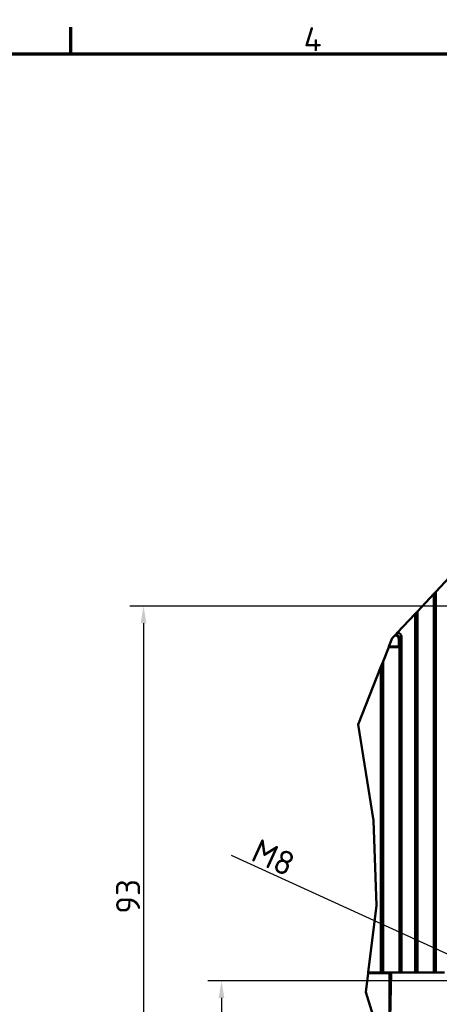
# Model space of a CAD drawing. Header units: millimetres. Extents: x 0 to 5104, y -184 to 1188.
# Tile 213 of 221: x 1106 to 1229, y 871 to 1158. Entities that reach past the tile are written whole.
import ezdxf

# ---------------------------------------------------------------- set-up
doc = ezdxf.new("R2010")
doc.units = ezdxf.units.MM
doc.header["$LTSCALE"] = 2
doc.layers.get('0').update_dxf_attribs({"lineweight": 25})
for name, color, linetype, lineweight in [('Bemaßung (ISO)', 7, 'Continuous', 25), ('Bruchlinie (ISO)', 7, 'Continuous', 50), ('Rahmen (ISO)', 7, 'Continuous', 70), ('Sichtbar (ISO)', 7, 'Continuous', 50)]:
    doc.layers.add(name, color=color, linetype=linetype, lineweight=lineweight)
doc.styles.add('Notiztext (DIN)', font='isocpeur.ttf')
doc.dimstyles.new('Standard (DIN)', dxfattribs={"dimscale": 2, "dimtxt": 3.5, "dimasz": 2.5, "dimexe": 2, "dimexo": 0.5, "dimgap": 0.5, "dimtad": 1, "dimrnd": 1e-08, "dimtxsty": 'Notiztext (DIN)', "dimcen": 0.09, "dimdle": 10, "dimclrd": 256, "dimclre": 256, "dimclrt": 256, "dimadec": 0, "dimazin": 0, "dimtfac": 1, "dimtmove": 0, "dimatfit": 3, "dimfxl": 1, "dimtolj": 1, "dimtzin": 0, "dimlwd": -1, "dimlwe": -1, "dimarcsym": 0})

# ---------------------------------------------------------------- blocks, each defined once
blk = doc.blocks.new('Ränder Vorgaberahmen')
at = {"layer": 'Rahmen (ISO)'}
blk.add_line((560.67, 574), (560.67, 577.9), dxfattribs=at)
at = {"layer": 'Rahmen (ISO)', "flags": 128}
blk.add_lwpolyline([(20, 20), (20, 574), (821, 574), (821, 20), (20, 20)], dxfattribs=at)
at = {"layer": 'Rahmen (ISO)', "insert": (594.61, 574.4), "char_height": 3.5, "attachment_point": 7, "style": 'Notiztext (DIN)'}
blk.add_mtext('4', dxfattribs=at)
blk = doc.blocks.new('*D20')
at = {"layer": 'Bemaßung (ISO)', "transparency": 16777216}
for p, q in [((1379.57, 987.21), (1138.55, 987.21)), ((1142.55, 982.21), (1142.55, 821.45)), ((1284.73, 816.45), (1138.55, 816.45))]:
    blk.add_line(p, q, dxfattribs=at)
for points in [[(1141.72, 982.21), (1143.39, 982.21), (1142.55, 987.21)], [(1141.72, 821.45), (1143.39, 821.45), (1142.55, 816.45)]]:
    blk.add_solid(points, dxfattribs=at)
at = {"layer": 'Defpoints', "color": 0, "transparency": 16777216}
for p in [(1380.57, 987.21), (1142.55, 816.45), (1285.73, 816.45)]:
    blk.add_point(p, dxfattribs=at)
at = {"layer": 'Bemaßung (ISO)', "transparency": 16777216, "insert": (1134.55, 897.63), "char_height": 7, "attachment_point": 1, "rotation": 90, "style": 'Notiztext (DIN)'}
blk.add_mtext('\\A1;93', dxfattribs=at)
blk = doc.blocks.new('*D21')
at = {"layer": 'Bemaßung (ISO)', "transparency": 16777216}
for p, q in [((1237.17, 878.11), (1161.27, 878.11)), ((1165.27, 873.11), (1165.27, 821.45)), ((1284.73, 816.45), (1161.27, 816.45))]:
    blk.add_line(p, q, dxfattribs=at)
for points in [[(1164.44, 873.11), (1166.1, 873.11), (1165.27, 878.11)], [(1164.44, 821.45), (1166.1, 821.45), (1165.27, 816.45)]]:
    blk.add_solid(points, dxfattribs=at)
at = {"layer": 'Defpoints', "color": 0, "transparency": 16777216}
for p in [(1238.17, 878.11), (1165.27, 816.45), (1285.73, 816.45)]:
    blk.add_point(p, dxfattribs=at)
at = {"layer": 'Bemaßung (ISO)', "transparency": 16777216, "insert": (1157.27, 843.78), "char_height": 7, "attachment_point": 1, "rotation": 90, "style": 'Notiztext (DIN)'}
blk.add_mtext('\\A1;31', dxfattribs=at)
blk = doc.blocks.new('*D47')
at = {"layer": 'Bemaßung (ISO)', "transparency": 16777216}
for p, q in [((1168.04, 914.68), (1236.17, 883.59)), ((1247.99, 878.11), (1248.35, 878.11)), ((1248.17, 877.93), (1248.17, 878.29))]:
    blk.add_line(p, q, dxfattribs=at)
blk.add_solid([(1236.51, 884.35), (1235.82, 882.84), (1240.71, 881.52)], dxfattribs=at)
at = {"layer": 'Defpoints', "color": 0, "transparency": 16777216}
for p in [(1240.71, 881.52), (1255.63, 874.71)]:
    blk.add_point(p, dxfattribs=at)
at = {"layer": 'Bemaßung (ISO)', "transparency": 16777216, "insert": (1172.27, 921.55), "char_height": 7, "attachment_point": 1, "rotation": 335.4698, "style": 'Notiztext (DIN)'}
blk.add_mtext('\\A1; \\fISOCPEUR|b0|i0;{\\H7.0000;M8}', dxfattribs=at)

msp = doc.modelspace()

# ---------------------------------------------------------------- linework, layer by layer
at = {"layer": 'Bruchlinie (ISO)'}
for p, q in [((1227.735, 991.387), (1231.735, 995.64)), ((1222.335, 985.645), (1227.135, 990.749)), ((1227.135, 990.749), (1227.735, 991.387)), ((1216.5, 979.441), (1221.735, 985.007)), ((1221.735, 985.007), (1222.335, 985.645)), ((1214.074, 975.451), (1215.04, 977.889)), ((1215.04, 977.889), (1215.738, 978.631)), ((1215.738, 978.631), (1215.936, 978.841)), ((1215.936, 978.841), (1216.5, 979.441)), ((1212.335, 971.065), (1213.99, 975.241)), ((1213.99, 975.241), (1214.032, 975.346)), ((1214.032, 975.346), (1214.074, 975.451)), ((1205.066, 952.728), (1211.735, 969.551)), ((1211.735, 969.551), (1212.335, 971.065)), ((1209.548, 924.747), (1205.066, 952.728)), ((1210.394, 899.987), (1209.548, 924.747)), ((1208.017, 880.547), (1210.394, 899.987)), ((1207.318, 874.833), (1207.992, 880.347)), ((1207.992, 880.347), (1208.017, 880.547)), ((1214.696, 850.751), (1207.318, 874.833))]:
    msp.add_line(p, q, dxfattribs=at)
at = {"layer": 'Sichtbar (ISO)'}
for p, q in [((1227.135, 880.547), (1227.135, 990.749)), ((1227.735, 880.547), (1227.735, 991.387)), ((1221.735, 985.007), (1221.735, 880.547)), ((1222.335, 985.645), (1222.335, 880.547)), ((1215.927, 978.631), (1215.738, 978.631)), ((1215.936, 978.841), (1216.136, 978.841)), ((1216.535, 979.441), (1216.5, 979.441)), ((1217.135, 977.842), (1217.135, 975.241)), ((1217.735, 880.547), (1217.735, 978.241)), ((1217.135, 975.241), (1213.99, 975.241)), ((1214.032, 975.346), (1217.03, 975.346)), ((1216.925, 975.451), (1214.074, 975.451)), ((1216.925, 977.633), (1216.925, 975.451)), ((1217.03, 975.346), (1216.925, 975.451)), ((1217.03, 975.346), (1217.135, 975.241)), ((1217.135, 880.547), (1217.135, 975.241)), ((1211.735, 880.547), (1211.735, 969.551)), ((1212.335, 880.547), (1212.335, 971.065)), ((1207.992, 880.347), (1214.265, 880.347)), ((1214.699, 880.547), (1208.017, 880.547)), ((1214.696, 880.347), (1214.265, 880.347)), ((1214.265, 867.147), (1214.265, 880.347)), ((1214.465, 867.147), (1214.699, 880.547)), ((1214.699, 880.547), (1222.265, 880.547)), ((1230.265, 880.547), (1222.265, 880.547))]:
    msp.add_line(p, q, dxfattribs=at)
msp.add_arc((1216.535, 978.241), 1.2, 0, 90, dxfattribs=at)
for centre, major_axis, ratio, start_param, end_param in [((1215.924, 977.63), (-0.709, -0.709), 0.9972647, 2.357564, 3.9256213), ((1216.078, 977.784), (-0.435, -0.977), 0.9249378, 3.1174372, 3.5322374), ((1216.078, 977.784), (-0.977, -0.435), 0.9249378, 2.7509479, 3.1657482)]:
    msp.add_ellipse(centre, major_axis=major_axis, ratio=ratio, start_param=start_param, end_param=end_param, dxfattribs=at)
msp.add_open_spline([(1217.046, 978.241), (1217.022, 978.29), (1216.995, 978.337), (1216.926, 978.438), (1216.883, 978.49), (1216.786, 978.587), (1216.734, 978.63), (1216.633, 978.7), (1216.585, 978.728), (1216.535, 978.751)], degree=3, knots=[0.102693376, 0.102693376, 0.102693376, 0.102693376, 0.111198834, 0.111198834, 0.121448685, 0.121448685, 0.131691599, 0.131691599, 0.140321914, 0.140321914, 0.140321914, 0.140321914], dxfattribs=at)

# ---------------------------------------------------------------- block references
at = {"xscale": 2, "yscale": 2, "zscale": 2}
msp.add_blockref('Ränder Vorgaberahmen', (0, 0), dxfattribs=at)

# ---------------------------------------------------------------- dimensions: what is measured, and where the dimension line sits
at = {"layer": 'Bemaßung (ISO)'}
for base, p1, angle, override, picture, middle in [((1142.553, 816.447), (1380.574, 987.209), 270, {"dimgap": 0.5, "dimdec": 2, "dimlfac": 0.544616, "dimtol": 0, "dimlim": 0, "dimtp": 0, "dimtm": 0, "dimtdec": 2, "dimtofl": 0, "dimatfit": 1}, '*D20', (1142.553, 901.828)), ((1165.269, 816.447), (1238.174, 878.114), 90, {"dimgap": 0.5, "dimdec": 2, "dimlfac": 0.502699, "dimtol": 0, "dimlim": 0, "dimtp": 0, "dimtm": 0, "dimtdec": 2, "dimtofl": 0, "dimatfit": 1}, '*D21', (1165.269, 847.28))]:
    dim = msp.add_linear_dim(base=base, p1=p1, p2=(1285.727, 816.447), angle=angle, dimstyle='Standard (DIN)', override=override, dxfattribs=at)
    dim.commit()
    dim.dimension.update_dxf_attribs({"geometry": picture, "text_midpoint": middle, "dimtype": 160})
dim = msp.add_diameter_dim_2p(p1=(1255.634, 874.709), p2=(1240.714, 881.518), text=' \\fISOCPEUR|b0|i0;{\\H7.0000;M8}', dimstyle='Standard (DIN)', override={"dimgap": 0.5, "dimdec": 2, "dimlfac": 0.5, "dimtol": 0, "dimlim": 0, "dimtp": 0, "dimtm": 0, "dimtdec": 2, "dimtofl": 0}, dxfattribs=at)
dim.commit()
dim.dimension.update_dxf_attribs({"geometry": '*D47', "text_midpoint": (1175.634, 911.218), "dimtype": 163})

doc.saveas('drawing.dxf')
